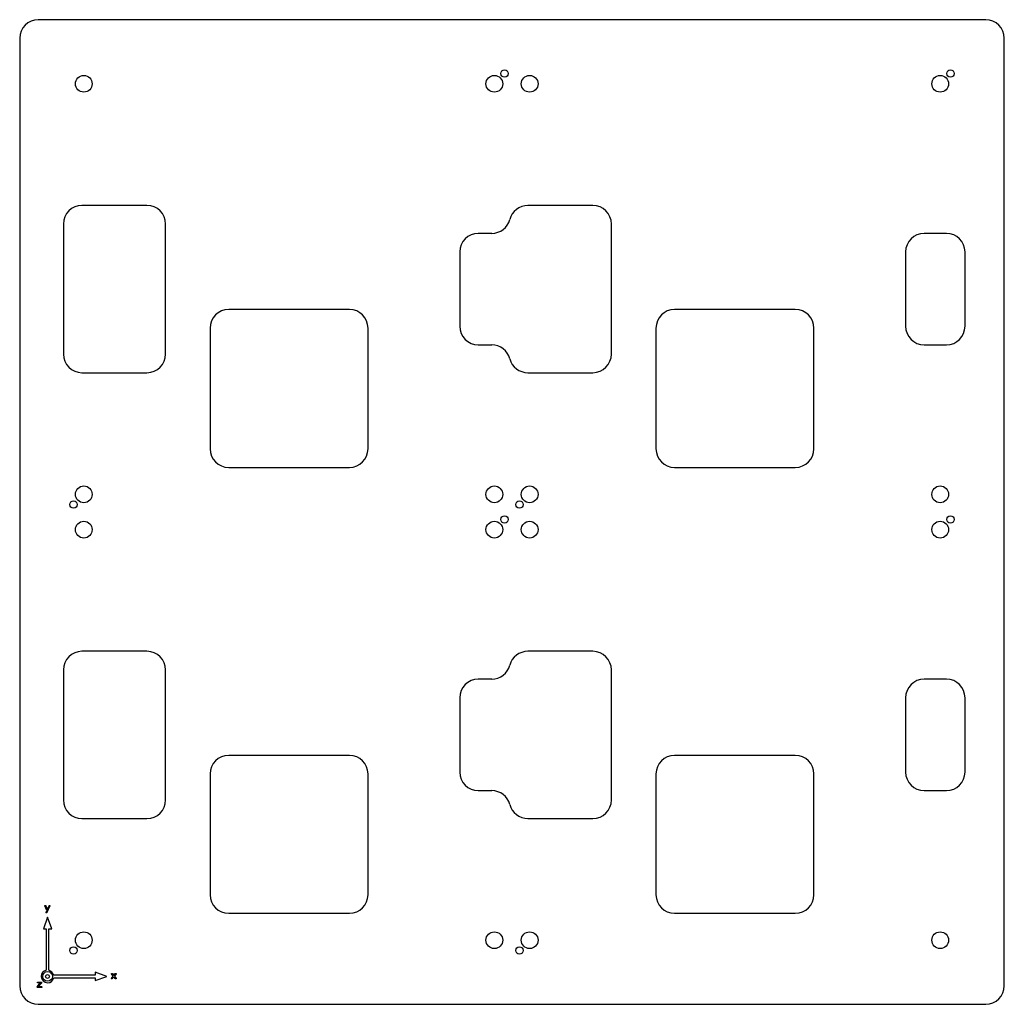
# Model space of a CAD drawing. Header units: millimetres. Extents: x -265 to 265, y -265 to 265.
import ezdxf

# ---------------------------------------------------------------- set-up
doc = ezdxf.new("R2010")
doc.units = ezdxf.units.MM

msp = doc.modelspace()

# ---------------------------------------------------------------- linework, layer by layer
at = {"color": 7, "linetype": 'Continuous', "lineweight": 25}
for p, q in [((255, 265), (-255, 265)), ((-265, 255), (-265, -255)), ((265, -255), (265, 255)), ((-196.5, 165), (-231.5, 165)), ((43.5, 165), (8.5, 165)), ((-241.5, 155), (-241.5, 85)), ((-186.5, 85), (-186.5, 155)), ((53.5, 85), (53.5, 155)), ((-10.86, 150), (-18.15, 150)), ((233.85, 150), (221.85, 150)), ((-28.15, 140), (-28.15, 100)), ((211.85, 140), (211.85, 100)), ((243.85, 100), (243.85, 140)), ((-87.5, 109), (-152.5, 109)), ((152.5, 109), (87.5, 109)), ((-162.5, 99), (-162.5, 34)), ((-77.5, 34), (-77.5, 99)), ((77.5, 99), (77.5, 34)), ((162.5, 34), (162.5, 99)), ((-18.15, 90), (-10.86, 90)), ((221.85, 90), (233.85, 90)), ((-231.5, 75), (-196.5, 75)), ((8.5, 75), (43.5, 75)), ((-152.5, 24), (-87.5, 24)), ((87.5, 24), (152.5, 24)), ((-196.5, -75), (-231.5, -75)), ((43.5, -75), (8.5, -75)), ((-241.5, -85), (-241.5, -155)), ((-186.5, -155), (-186.5, -85)), ((-10.86, -90), (-18.15, -90)), ((53.5, -155), (53.5, -85)), ((233.85, -90), (221.85, -90)), ((-28.15, -100), (-28.15, -140)), ((211.85, -100), (211.85, -140)), ((243.85, -140), (243.85, -100)), ((-87.5, -131), (-152.5, -131)), ((152.5, -131), (87.5, -131)), ((-162.5, -141), (-162.5, -206)), ((-77.5, -206), (-77.5, -141)), ((77.5, -141), (77.5, -206)), ((162.5, -206), (162.5, -141)), ((-18.15, -150), (-10.86, -150)), ((221.85, -150), (233.85, -150)), ((-231.5, -165), (-196.5, -165)), ((8.5, -165), (43.5, -165)), ((-251.48, -211.95), (-251.45, -211.86)), ((-251.45, -212.04), (-251.48, -211.95)), ((-251.45, -211.86), (-251.36, -211.83)), ((-251.36, -211.83), (-251.09, -211.83)), ((-251.09, -211.83), (-250.99, -211.86)), ((-250.99, -211.86), (-250.95, -211.92)), ((-250.95, -211.92), (-250.1, -213.93)), ((-250.1, -213.93), (-249.22, -211.92)), ((-249.22, -211.92), (-249.18, -211.86)), ((-249.18, -211.86), (-249.08, -211.83)), ((-249.08, -211.83), (-248.82, -211.83)), ((-248.82, -211.83), (-248.74, -211.86)), ((-248.74, -211.86), (-248.7, -211.94)), ((-248.7, -211.94), (-248.73, -212.04)), ((-250.38, -214.53), (-251.45, -212.04)), ((-250.84, -215.63), (-250.83, -215.59)), ((-250.81, -215.71), (-250.84, -215.63)), ((-250.83, -215.59), (-250.81, -215.53)), ((-250.81, -215.53), (-250.38, -214.53)), ((-250.73, -215.74), (-250.81, -215.71)), ((-250.46, -215.74), (-250.73, -215.74)), ((-250.37, -215.72), (-250.46, -215.74)), ((-250.32, -215.65), (-250.37, -215.72)), ((-248.73, -212.04), (-250.32, -215.65)), ((-152.5, -216), (-87.5, -216)), ((87.5, -216), (152.5, -216)), ((-250, -218.16), (-252.23, -224.36)), ((-247.77, -224.36), (-250, -218.16)), ((-252.23, -224.36), (-250.77, -224.36)), ((-250.77, -224.36), (-250.77, -246.7)), ((-249.23, -246.7), (-249.23, -224.36)), ((-249.23, -224.36), (-247.77, -224.36)), ((-253.19, -248.86), (-253.39, -250)), ((-252.64, -247.88), (-253.19, -248.86)), ((-251.81, -247.14), (-252.64, -247.88)), ((-252.62, -250), (-252.41, -248.98)), ((-252.41, -248.98), (-251.85, -248.15)), ((-251.85, -248.15), (-251.02, -247.59)), ((-250.77, -246.7), (-251.81, -247.14)), ((-251.02, -247.59), (-250, -247.38)), ((-250.76, -249.24), (-250, -248.92)), ((-250, -247.38), (-248.98, -247.59)), ((-250, -248.92), (-249.24, -249.24)), ((-247.61, -247.61), (-249.23, -246.7)), ((-248.98, -247.59), (-248.15, -248.15)), ((-248.15, -248.15), (-247.59, -248.98)), ((-246.71, -249.23), (-247.61, -247.61)), ((-247.59, -248.98), (-247.38, -250)), ((-218.16, -250), (-224.36, -247.77)), ((-224.36, -247.77), (-224.36, -249.23)), ((-215.65, -248.49), (-215.61, -248.41)), ((-215.64, -248.54), (-215.65, -248.49)), ((-215.61, -248.59), (-215.64, -248.54)), ((-215.61, -248.41), (-215.53, -248.38)), ((-214.69, -249.78), (-215.61, -248.59)), ((-215.53, -248.38), (-215.24, -248.38)), ((-215.24, -248.38), (-215.15, -248.41)), ((-215.15, -248.41), (-215.1, -248.47)), ((-215.1, -248.47), (-214.35, -249.42)), ((-214.35, -249.42), (-213.61, -248.47)), ((-213.11, -248.59), (-214.03, -249.79)), ((-213.61, -248.47), (-213.55, -248.41)), ((-213.55, -248.41), (-213.46, -248.38)), ((-213.46, -248.38), (-213.18, -248.38)), ((-213.18, -248.38), (-213.1, -248.41)), ((-213.08, -248.54), (-213.11, -248.59)), ((-213.1, -248.41), (-213.07, -248.49)), ((-213.07, -248.49), (-213.08, -248.54)), ((-255.48, -253.19), (-255.44, -253.09)), ((-255.48, -253.37), (-255.48, -253.19)), ((-255.44, -253.46), (-255.48, -253.37)), ((-255.45, -255.43), (-253.9, -253.49)), ((-255.44, -253.09), (-255.35, -253.06)), ((-255.35, -253.49), (-255.44, -253.46)), ((-255.35, -253.06), (-253.35, -253.06)), ((-253.9, -253.49), (-255.35, -253.49)), ((-253.3, -253.56), (-254.84, -255.49)), ((-253.39, -250), (-253.12, -251.32)), ((-253.35, -253.06), (-253.26, -253.09)), ((-253.25, -253.48), (-253.3, -253.56)), ((-253.26, -253.09), (-253.22, -253.19)), ((-253.22, -253.39), (-253.25, -253.48)), ((-253.22, -253.19), (-253.22, -253.39)), ((-253.12, -251.32), (-252.4, -252.39)), ((-252.41, -251.02), (-252.62, -250)), ((-251.85, -251.85), (-252.41, -251.02)), ((-252.4, -252.39), (-251.32, -253.12)), ((-251.02, -252.41), (-251.85, -251.85)), ((-251.32, -253.12), (-250, -253.39)), ((-251.08, -250), (-250.76, -249.24)), ((-250.76, -250.76), (-251.08, -250)), ((-250, -252.62), (-251.02, -252.41)), ((-250, -251.08), (-250.76, -250.76)), ((-249.24, -250.76), (-250, -251.08)), ((-248.98, -252.41), (-250, -252.62)), ((-250, -253.39), (-248.86, -253.19)), ((-249.24, -249.24), (-248.92, -250)), ((-248.92, -250), (-249.24, -250.76)), ((-248.15, -251.85), (-248.98, -252.41)), ((-248.86, -253.19), (-247.88, -252.64)), ((-247.59, -251.02), (-248.15, -251.85)), ((-247.88, -252.64), (-247.14, -251.81)), ((-247.38, -250), (-247.59, -251.02)), ((-247.14, -251.81), (-246.7, -250.77)), ((-224.36, -249.23), (-246.71, -249.23)), ((-246.7, -250.77), (-224.36, -250.77)), ((-224.36, -252.23), (-218.16, -250)), ((-224.36, -250.77), (-224.36, -252.23)), ((-215.71, -251.13), (-215.7, -251.09)), ((-215.67, -251.21), (-215.71, -251.13)), ((-215.7, -251.09), (-215.67, -251.03)), ((-215.67, -251.03), (-214.69, -249.78)), ((-215.59, -251.24), (-215.67, -251.21)), ((-215.31, -251.24), (-215.59, -251.24)), ((-215.21, -251.21), (-215.31, -251.24)), ((-215.16, -251.16), (-215.21, -251.21)), ((-214.36, -250.15), (-215.16, -251.16)), ((-213.58, -251.16), (-214.36, -250.15)), ((-214.03, -249.79), (-213.06, -251.03)), ((-213.52, -251.22), (-213.58, -251.16)), ((-213.43, -251.24), (-213.52, -251.22)), ((-213.13, -251.24), (-213.43, -251.24)), ((-213.05, -251.21), (-213.13, -251.24)), ((-213.06, -251.03), (-213.02, -251.08)), ((-213.02, -251.13), (-213.05, -251.21)), ((-213.02, -251.08), (-213.02, -251.13)), ((-255.53, -255.6), (-255.51, -255.51)), ((-255.53, -255.8), (-255.53, -255.6)), ((-255.49, -255.89), (-255.53, -255.8)), ((-255.51, -255.51), (-255.45, -255.43)), ((-255.4, -255.92), (-255.49, -255.89)), ((-253.24, -255.92), (-255.4, -255.92)), ((-254.84, -255.49), (-253.24, -255.49)), ((-253.24, -255.49), (-253.15, -255.52)), ((-253.15, -255.89), (-253.24, -255.92)), ((-253.15, -255.52), (-253.11, -255.62)), ((-253.11, -255.8), (-253.15, -255.89)), ((-253.11, -255.62), (-253.11, -255.8)), ((-255, -265), (255, -265))]:
    msp.add_line(p, q, dxfattribs=at)
for centre, radius in [((-230.5, 230.5), 4.5), ((-9.5, 230.5), 4.5), ((-4, 236), 2), ((9.5, 230.5), 4.5), ((230.5, 230.5), 4.5), ((236, 236), 2), ((-230.5, 9.5), 4.5), ((-9.5, 9.5), 4.5), ((9.5, 9.5), 4.5), ((230.5, 9.5), 4.5), ((-236, 4), 2), ((4, 4), 2), ((-230.5, -9.5), 4.5), ((-9.5, -9.5), 4.5), ((-4, -4), 2), ((9.5, -9.5), 4.5), ((230.5, -9.5), 4.5), ((236, -4), 2), ((-230.5, -230.5), 4.5), ((-9.5, -230.5), 4.5), ((9.5, -230.5), 4.5), ((230.5, -230.5), 4.5), ((-236, -236), 2), ((4, -236), 2)]:
    msp.add_circle(centre, radius, dxfattribs=at)
for centre, start, end in [((-255, 255), 90, 180), ((255, 255), 0, 90), ((-231.5, 155), 90, 180), ((-196.5, 155), 0, 90), ((8.5, 155), 90, 165.5225), ((43.5, 155), 0, 90), ((-10.86, 160), 270, 345.5225), ((-18.15, 140), 90, 180), ((221.85, 140), 90, 180), ((233.85, 140), 0, 90), ((-152.5, 99), 90, 180), ((-87.5, 99), 0, 90), ((87.5, 99), 90, 180), ((152.5, 99), 0, 90), ((-18.15, 100), 180, 270), ((221.85, 100), 180, 270), ((233.85, 100), 270, 0), ((-231.5, 85), 180, 270), ((-196.5, 85), 270, 0), ((-10.86, 80), 14.4775, 90), ((43.5, 85), 270, 0), ((8.5, 85), 194.4775, 270), ((-152.5, 34), 180, 270), ((-87.5, 34), 270, 0), ((87.5, 34), 180, 270), ((152.5, 34), 270, 0), ((-231.5, -85), 90, 180), ((-196.5, -85), 0, 90), ((8.5, -85), 90, 165.5225), ((43.5, -85), 0, 90), ((-10.86, -80), 270, 345.5225), ((-18.15, -100), 90, 180), ((221.85, -100), 90, 180), ((233.85, -100), 0, 90), ((-152.5, -141), 90, 180), ((-87.5, -141), 0, 90), ((87.5, -141), 90, 180), ((152.5, -141), 0, 90), ((-18.15, -140), 180, 270), ((221.85, -140), 180, 270), ((233.85, -140), 270, 0), ((-10.86, -160), 14.4775, 90), ((-231.5, -155), 180, 270), ((-196.5, -155), 270, 0), ((8.5, -155), 194.4775, 270), ((43.5, -155), 270, 0), ((-152.5, -206), 180, 270), ((-87.5, -206), 270, 0), ((87.5, -206), 180, 270), ((152.5, -206), 270, 0), ((-255, -255), 180, 270), ((255, -255), 270, 0)]:
    msp.add_arc(centre, 10, start, end, dxfattribs=at)

doc.saveas('drawing.dxf')
